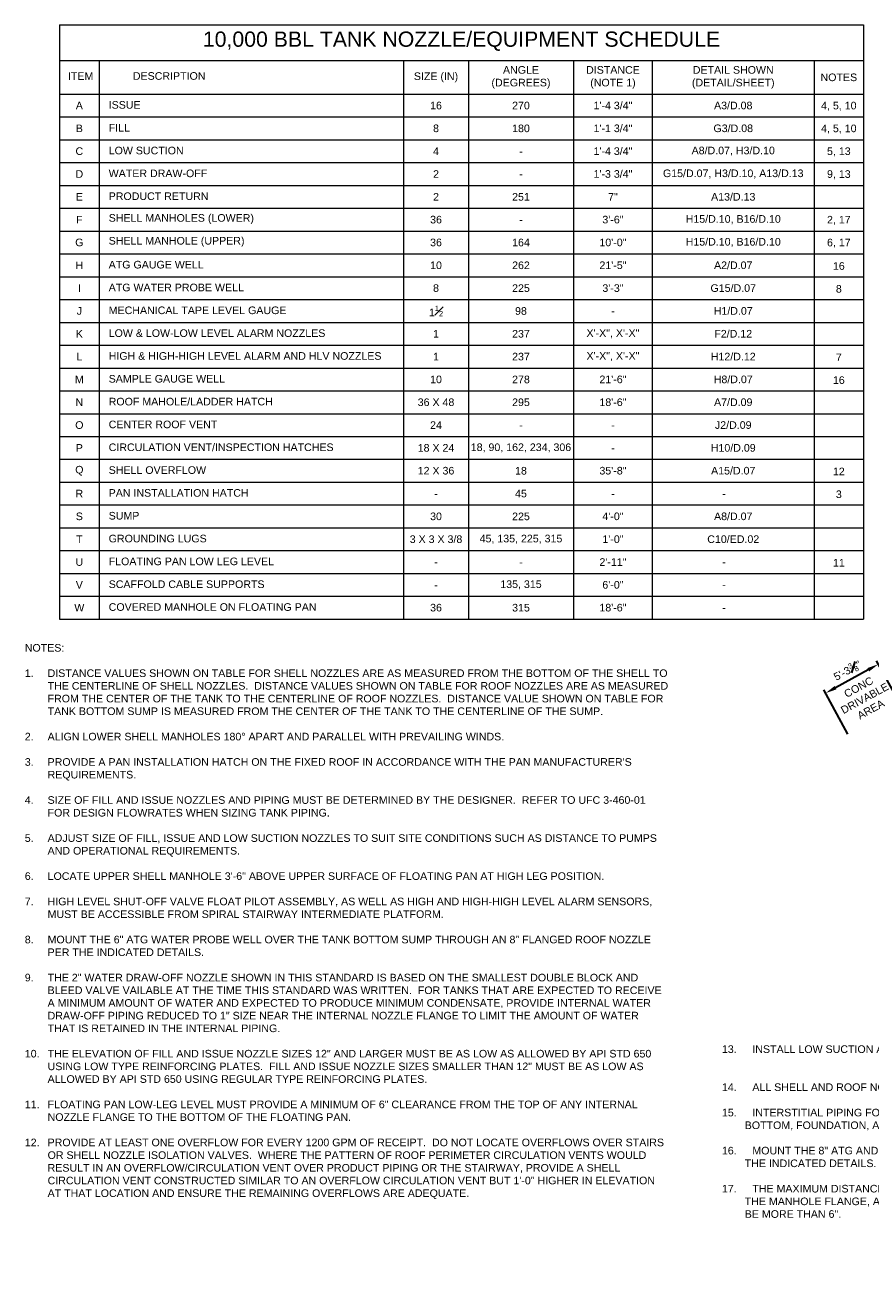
# Model space of a CAD drawing. Header units: inches. Extents: x -1341 to 463, y -756 to 559.
# Tile 1 of 3: x -1341 to -452, y -756 to 559. Entities that reach past the tile are written whole.
import ezdxf

# ---------------------------------------------------------------- set-up
doc = ezdxf.new("R2010")
doc.units = ezdxf.units.IN
doc.header["$MEASUREMENT"] = 0
doc.layers.get('DefPoints').update_dxf_attribs({"lineweight": 0})
for name, color, linetype, lineweight in [('G-ANNO-DIMS', 7, 'Continuous', 0), ('G-ANNO-SCHD', 7, 'Continuous', 0), ('G-ANNO-TEXT', 7, 'Continuous', 30), ('G-GRID-COOR', 7, 'Continuous', 13)]:
    doc.layers.add(name, color=color, linetype=linetype, lineweight=lineweight)
doc.styles.add("AEC_AC_10ArchDims-CC_3-16_1'", font='arial.ttf', dxfattribs={"height": 8})
doc.styles.add("AEC_AC_48Text-LeftTop_1-4_1'", font='arial.ttf', dxfattribs={"height": 6})
doc.styles.add("AEC_AC_49Text-LeftTop_3-16_1'", font='arial.ttf', dxfattribs={"height": 8})
doc.styles.add("AEC_AC_50Text-LeftTop_1-8_1'", font='arial.ttf', dxfattribs={"height": 12})
doc.dimstyles.new("AEC_AC_10_Arch-Dims_3-16_1'", dxfattribs={"dimtxt": 8, "dimasz": 12, "dimexe": 4, "dimexo": 4, "dimgap": 4, "dimtad": 1, "dimdec": 4, "dimzin": 15, "dimdsep": 46, "dimlunit": 4, "dimtxsty": "AEC_AC_10ArchDims-CC_3-16_1'", "dimcen": 0.09, "dimclrd": 256, "dimclre": 256, "dimazin": 2, "dimtfac": 0.7, "dimtdec": 4, "dimtix": 1, "dimtmove": 1, "dimatfit": 3, "dimfxl": 1, "dimfrac": 1, "dimtolj": 1, "dimtzin": 15, "dimlwd": 30, "dimlwe": 30, "dimarcsym": 0})

# ---------------------------------------------------------------- blocks, each defined once
blk = doc.blocks.new('*D38')
at = {"layer": 'DefPoints', "color": 0, "transparency": 16777216}
for p in [(-499, -143.8), (-418, -159.8), (-473.5, -190.3)]:
    blk.add_point(p, dxfattribs=at)
at = {"layer": 'G-ANNO-DIMS', "lineweight": 30, "transparency": 16777216}
for p, q in [((-419.9, -156.3), (-445.4, -109.8)), ((-454, -119.1), (-488.5, -138.1)), ((-475.4, -186.8), (-500.9, -140.3))]:
    blk.add_line(p, q, dxfattribs=at)
at = {"layer": 'G-ANNO-DIMS', "transparency": 16777216}
for points in [[(-455, -117.4), (-453, -120.9), (-443.5, -113.4)], [(-489.5, -136.3), (-487.5, -139.8), (-499, -143.8)]]:
    blk.add_solid(points, dxfattribs=at)
at = {"layer": 'G-ANNO-DIMS', "color": 0, "lineweight": 30, "transparency": 16777216, "insert": (-476, -120), "char_height": 8, "attachment_point": 5, "rotation": 28.7733, "style": "AEC_AC_10ArchDims-CC_3-16_1'"}
blk.add_mtext('\\A1;5\'-3{\\H0.700000x;\\S3#8;}"', dxfattribs=at)

msp = doc.modelspace()

# ---------------------------------------------------------------- linework, layer by layer
at = {"layer": 'G-ANNO-SCHD'}
for p, q in [((-1304.62945, 558.76565), (-1304.62945, -41.91679)), ((-1304.62945, 558.76565), (-459.06304, 558.76565)), ((-459.06304, 558.76565), (-459.06304, -41.91679)), ((-1304.62945, 521.28321), (-459.06304, 521.28321)), ((-1262.83779, 521.28321), (-1262.83779, -41.91679)), ((-942.67032, 521.28321), (-942.67032, -41.91679)), ((-874.59485, 521.28321), (-874.59485, -41.91679)), ((-763.9722, 521.28321), (-763.9722, -41.91679)), ((-681.15928, 521.28321), (-681.15928, -41.91679)), ((-510.97059, 521.28321), (-510.97059, -41.91679)), ((-1304.62945, 486.08321), (-459.06304, 486.08321)), ((-1304.62945, 462.08321), (-459.06304, 462.08321)), ((-1304.62945, 438.08321), (-459.06304, 438.08321)), ((-1304.62945, 414.08321), (-459.06304, 414.08321)), ((-1304.62945, 390.08321), (-459.06304, 390.08321)), ((-1304.62945, 366.08321), (-459.06304, 366.08321)), ((-1304.62945, 342.08321), (-459.06304, 342.08321)), ((-1304.62945, 318.08321), (-459.06304, 318.08321)), ((-1304.62945, 294.08321), (-459.06304, 294.08321)), ((-1304.62945, 270.08321), (-459.06304, 270.08321)), ((-1304.62945, 246.08321), (-459.06304, 246.08321)), ((-1304.62945, 222.08321), (-459.06304, 222.08321)), ((-1304.62945, 198.08321), (-459.06304, 198.08321)), ((-1304.62945, 174.08321), (-459.06304, 174.08321)), ((-1304.62945, 150.08321), (-459.06304, 150.08321)), ((-1304.62945, 126.08321), (-459.06304, 126.08321)), ((-1304.62945, 102.08321), (-459.06304, 102.08321)), ((-1304.62945, 78.08321), (-459.06304, 78.08321)), ((-1304.62945, 54.08321), (-459.06304, 54.08321)), ((-1304.62945, 30.08321), (-459.06304, 30.08321)), ((-1304.62945, 6.08321), (-459.06304, 6.08321)), ((-1304.62945, -17.91679), (-459.06304, -17.91679)), ((-1304.62945, -41.91679), (-459.06304, -41.91679)), ((-1304.62945, -41.91679), (-459.06304, -41.91679)), ((-1304.62945, -65.91679), (-459.06304, -65.91679))]:
    msp.add_line(p, q, dxfattribs=at)
at = {"layer": 'G-GRID-COOR', "linetype": 'Continuous'}
for points in [[(-1304.62945, -41.91679), (-1304.62945, -65.91679)], [(-1262.83779, -41.91679), (-1262.83779, -65.91679)], [(-942.67032, -41.91679), (-942.67032, -65.91679)], [(-874.59485, -41.91679), (-874.59485, -65.91679)], [(-763.9722, -41.91679), (-763.9722, -65.91679)], [(-681.15928, -41.91679), (-681.15928, -65.91679)], [(-510.97059, -41.91679), (-510.97059, -65.91679)], [(-459.06304, -41.91679), (-459.06304, -65.91679)]]:
    msp.add_lwpolyline(points, dxfattribs=at)

# ---------------------------------------------------------------- texts
at = {"layer": 'G-ANNO-DIMS', "insert": (-457.83106, -149.16491), "char_height": 8, "attachment_point": 5, "rotation": 28.77, "style": "AEC_AC_49Text-LeftTop_3-16_1'"}
msp.add_mtext('CONC\\PDRIVABLE\\PAREA', dxfattribs=at)
at = {"layer": 'G-ANNO-SCHD'}
for s, insert, char_height, attachment_point, style in [('10,000 BBL TANK NOZZLE/EQUIPMENT SCHEDULE', (-881.84625, 531.49865), 16, 8, "AEC_AC_50Text-LeftTop_1-8_1'"), ('ANGLE\\P(DEGREES)', (-819.28353, 503.68321), 8, 5, "AEC_AC_48Text-LeftTop_1-4_1'"), ('DISTANCE \\P(NOTE 1)', (-722.56574, 503.68321), 8, 5, "AEC_AC_48Text-LeftTop_1-4_1'"), ('DETAIL SHOWN \\P(DETAIL/SHEET)', (-596.06493, 503.68321), 8, 5, "AEC_AC_48Text-LeftTop_1-4_1'"), ('ITEM', (-1282.37805, 505.01799), 8, 5, "AEC_AC_48Text-LeftTop_1-4_1'"), ('DESCRIPTION', (-1189.26584, 505.10876), 8, 5, "AEC_AC_48Text-LeftTop_1-4_1'"), ('SIZE (IN)', (-908.63259, 503.68321), 8, 5, "AEC_AC_48Text-LeftTop_1-4_1'"), ('NOTES', (-485.01682, 503.68625), 8, 5, "AEC_AC_48Text-LeftTop_1-4_1'"), ('A', (-1283.73362, 474.08321), 8, 5, "AEC_AC_48Text-LeftTop_1-4_1'"), ('ISSUE', (-1252.86615, 474.71549), 8, 4, "AEC_AC_48Text-LeftTop_1-4_1'"), ('16', (-908.63259, 474.06796), 8, 5, "AEC_AC_48Text-LeftTop_1-4_1'"), ('270', (-819.28353, 474.03138), 8, 5, "AEC_AC_48Text-LeftTop_1-4_1'"), ('1\'-4 {\\A1;\\H1x;3/4}"', (-722.56574, 474.08321), 8, 5, "AEC_AC_48Text-LeftTop_1-4_1'"), ('A3/D.08', (-596.06493, 474.08321), 8, 5, "AEC_AC_48Text-LeftTop_1-4_1'"), ('4, 5, 10', (-485.01682, 473.30577), 8, 5, "AEC_AC_48Text-LeftTop_1-4_1'"), ('B', (-1283.73362, 450.08321), 8, 5, "AEC_AC_48Text-LeftTop_1-4_1'"), ('FILL', (-1252.86615, 450.71549), 8, 4, "AEC_AC_48Text-LeftTop_1-4_1'"), ('8', (-908.63259, 450.06796), 8, 5, "AEC_AC_48Text-LeftTop_1-4_1'"), ('180', (-819.28353, 450.03138), 8, 5, "AEC_AC_48Text-LeftTop_1-4_1'"), ('1\'-1 {\\A1;\\H1x;3/4}"', (-722.56574, 450.08321), 8, 5, "AEC_AC_48Text-LeftTop_1-4_1'"), ('G3/D.08', (-596.06493, 450.08321), 8, 5, "AEC_AC_48Text-LeftTop_1-4_1'"), ('4, 5, 10', (-485.01682, 449.30577), 8, 5, "AEC_AC_48Text-LeftTop_1-4_1'"), ('C', (-1283.73362, 426.08321), 8, 5, "AEC_AC_48Text-LeftTop_1-4_1'"), ('LOW SUCTION', (-1252.86615, 426.71549), 8, 4, "AEC_AC_48Text-LeftTop_1-4_1'"), ('4', (-908.63259, 426.06796), 8, 5, "AEC_AC_48Text-LeftTop_1-4_1'"), ('-', (-819.28353, 426.03138), 8, 5, "AEC_AC_48Text-LeftTop_1-4_1'"), ('1\'-4 {\\A1;\\H1x;3/4}"', (-722.56574, 426.08321), 8, 5, "AEC_AC_48Text-LeftTop_1-4_1'"), ('A8/D.07, H3/D.10', (-596.06493, 426.08321), 8, 5, "AEC_AC_48Text-LeftTop_1-4_1'"), ('5, 13', (-485.01682, 425.30577), 8, 5, "AEC_AC_48Text-LeftTop_1-4_1'"), ('WATER DRAW-OFF', (-1252.86615, 402.71549), 8, 4, "AEC_AC_48Text-LeftTop_1-4_1'"), ('G15/D.07, H3/D.10, A13/D.13', (-596.06493, 402.08321), 8, 5, "AEC_AC_48Text-LeftTop_1-4_1'"), ('D', (-1283.73362, 402.08321), 8, 5, "AEC_AC_48Text-LeftTop_1-4_1'"), ('2', (-908.63259, 402.06796), 8, 5, "AEC_AC_48Text-LeftTop_1-4_1'"), ('-', (-819.28353, 402.03138), 8, 5, "AEC_AC_48Text-LeftTop_1-4_1'"), ('1\'-3 {\\A1;\\H1x;3/4}"', (-722.56574, 402.08321), 8, 5, "AEC_AC_48Text-LeftTop_1-4_1'"), ('9, 13', (-485.01682, 401.30577), 8, 5, "AEC_AC_48Text-LeftTop_1-4_1'"), ('E', (-1283.73362, 378.08321), 8, 5, "AEC_AC_48Text-LeftTop_1-4_1'"), ('PRODUCT RETURN', (-1252.86615, 378.71549), 8, 4, "AEC_AC_48Text-LeftTop_1-4_1'"), ('2', (-908.63259, 378.06796), 8, 5, "AEC_AC_48Text-LeftTop_1-4_1'"), ('251', (-819.28353, 378.03138), 8, 5, "AEC_AC_48Text-LeftTop_1-4_1'"), ('7"', (-722.56574, 378.08321), 8, 5, "AEC_AC_48Text-LeftTop_1-4_1'"), ('A13/D.13', (-596.06493, 378.08321), 8, 5, "AEC_AC_48Text-LeftTop_1-4_1'"), ('F', (-1283.73362, 354.08321), 8, 5, "AEC_AC_48Text-LeftTop_1-4_1'"), ('SHELL MANHOLES (LOWER)', (-1252.86615, 354.71549), 8, 4, "AEC_AC_48Text-LeftTop_1-4_1'"), ('36', (-908.63259, 354.06796), 8, 5, "AEC_AC_48Text-LeftTop_1-4_1'"), ('3\'-6"', (-722.56574, 354.08321), 8, 5, "AEC_AC_48Text-LeftTop_1-4_1'"), ('H15/D.10, B16/D.10', (-596.06493, 354.08321), 8, 5, "AEC_AC_48Text-LeftTop_1-4_1'"), ('2, 17', (-485.01682, 353.30577), 8, 5, "AEC_AC_48Text-LeftTop_1-4_1'"), ('-', (-819.28353, 354.03138), 8, 5, "AEC_AC_48Text-LeftTop_1-4_1'"), ('G', (-1283.73362, 330.08321), 8, 5, "AEC_AC_48Text-LeftTop_1-4_1'"), ('SHELL MANHOLE (UPPER)', (-1252.86615, 330.71549), 8, 4, "AEC_AC_48Text-LeftTop_1-4_1'"), ('36', (-908.63259, 330.06796), 8, 5, "AEC_AC_48Text-LeftTop_1-4_1'"), ('164', (-819.28353, 330.03138), 8, 5, "AEC_AC_48Text-LeftTop_1-4_1'"), ('10\'-0"', (-722.56574, 330.08321), 8, 5, "AEC_AC_48Text-LeftTop_1-4_1'"), ('H15/D.10, B16/D.10', (-596.06493, 330.08321), 8, 5, "AEC_AC_48Text-LeftTop_1-4_1'"), ('6, 17', (-485.01682, 329.30577), 8, 5, "AEC_AC_48Text-LeftTop_1-4_1'"), ('H', (-1283.73362, 306.08321), 8, 5, "AEC_AC_48Text-LeftTop_1-4_1'"), ('ATG GAUGE WELL', (-1252.86615, 306.71549), 8, 4, "AEC_AC_48Text-LeftTop_1-4_1'"), ('10', (-908.63259, 306.06796), 8, 5, "AEC_AC_48Text-LeftTop_1-4_1'"), ('262', (-819.28353, 306.03138), 8, 5, "AEC_AC_48Text-LeftTop_1-4_1'"), ('21\'-5"', (-722.56574, 306.08321), 8, 5, "AEC_AC_48Text-LeftTop_1-4_1'"), ('A2/D.07', (-596.06493, 306.08321), 8, 5, "AEC_AC_48Text-LeftTop_1-4_1'"), ('16', (-485.01682, 305.30577), 8, 5, "AEC_AC_48Text-LeftTop_1-4_1'"), ('I', (-1283.73362, 282.08321), 8, 5, "AEC_AC_48Text-LeftTop_1-4_1'"), ('ATG WATER PROBE WELL', (-1252.86615, 282.71549), 8, 4, "AEC_AC_48Text-LeftTop_1-4_1'"), ('8', (-908.63259, 282.06796), 8, 5, "AEC_AC_48Text-LeftTop_1-4_1'"), ('225', (-819.28353, 282.03138), 8, 5, "AEC_AC_48Text-LeftTop_1-4_1'"), ('3\'-3"', (-722.56574, 282.08321), 8, 5, "AEC_AC_48Text-LeftTop_1-4_1'"), ('G15/D.07', (-596.06493, 282.08321), 8, 5, "AEC_AC_48Text-LeftTop_1-4_1'"), ('8', (-485.01682, 281.30577), 8, 5, "AEC_AC_48Text-LeftTop_1-4_1'"), ('J', (-1283.73362, 258.08321), 8, 5, "AEC_AC_48Text-LeftTop_1-4_1'"), ('MECHANICAL TAPE LEVEL GAUGE', (-1252.86615, 258.71549), 8, 4, "AEC_AC_48Text-LeftTop_1-4_1'"), ('1{\\H0.7x;\\A1;\\S1#2;}', (-908.63259, 258.06796), 8, 5, "AEC_AC_48Text-LeftTop_1-4_1'"), ('98', (-819.28353, 258.03138), 8, 5, "AEC_AC_48Text-LeftTop_1-4_1'"), ('H1/D.07', (-596.06493, 258.08321), 8, 5, "AEC_AC_48Text-LeftTop_1-4_1'"), ('-', (-722.56574, 258.08321), 8, 5, "AEC_AC_48Text-LeftTop_1-4_1'"), ('K', (-1283.73362, 234.08321), 8, 5, "AEC_AC_48Text-LeftTop_1-4_1'"), ('LOW & LOW-LOW LEVEL ALARM NOZZLES', (-1252.86615, 234.71549), 8, 4, "AEC_AC_48Text-LeftTop_1-4_1'"), ('1', (-908.63259, 234.06796), 8, 5, "AEC_AC_48Text-LeftTop_1-4_1'"), ('237', (-819.28353, 234.03138), 8, 5, "AEC_AC_48Text-LeftTop_1-4_1'"), ('X\'-X", X\'-X"', (-722.56574, 234.08321), 8, 5, "AEC_AC_48Text-LeftTop_1-4_1'"), ('F2/D.12', (-596.06493, 234.08321), 8, 5, "AEC_AC_48Text-LeftTop_1-4_1'"), ('L', (-1283.73362, 210.08321), 8, 5, "AEC_AC_48Text-LeftTop_1-4_1'"), ('HIGH & HIGH-HIGH LEVEL ALARM AND HLV NOZZLES', (-1252.86615, 210.71549), 8, 4, "AEC_AC_48Text-LeftTop_1-4_1'"), ('1', (-908.63259, 210.06796), 8, 5, "AEC_AC_48Text-LeftTop_1-4_1'"), ('237', (-819.28353, 210.03138), 8, 5, "AEC_AC_48Text-LeftTop_1-4_1'"), ('X\'-X", X\'-X"', (-722.56574, 210.08321), 8, 5, "AEC_AC_48Text-LeftTop_1-4_1'"), ('H12/D.12', (-596.06493, 210.08321), 8, 5, "AEC_AC_48Text-LeftTop_1-4_1'"), ('7', (-485.01682, 209.30577), 8, 5, "AEC_AC_48Text-LeftTop_1-4_1'"), ('M', (-1283.73362, 186.08321), 8, 5, "AEC_AC_48Text-LeftTop_1-4_1'"), ('SAMPLE GAUGE WELL', (-1252.86615, 186.71549), 8, 4, "AEC_AC_48Text-LeftTop_1-4_1'"), ('10', (-908.63259, 186.06796), 8, 5, "AEC_AC_48Text-LeftTop_1-4_1'"), ('278', (-819.28353, 186.03138), 8, 5, "AEC_AC_48Text-LeftTop_1-4_1'"), ('21\'-6"', (-722.56574, 186.08321), 8, 5, "AEC_AC_48Text-LeftTop_1-4_1'"), ('H8/D.07', (-596.06493, 186.08321), 8, 5, "AEC_AC_48Text-LeftTop_1-4_1'"), ('16', (-485.01682, 185.30577), 8, 5, "AEC_AC_48Text-LeftTop_1-4_1'"), ('N', (-1283.73362, 162.08321), 8, 5, "AEC_AC_48Text-LeftTop_1-4_1'"), ('ROOF MAHOLE/LADDER HATCH', (-1252.86615, 162.71549), 8, 4, "AEC_AC_48Text-LeftTop_1-4_1'"), ('36 X 48', (-908.63259, 162.06796), 8, 5, "AEC_AC_48Text-LeftTop_1-4_1'"), ('295', (-819.28353, 162.03138), 8, 5, "AEC_AC_48Text-LeftTop_1-4_1'"), ('18\'-6"', (-722.56574, 162.08321), 8, 5, "AEC_AC_48Text-LeftTop_1-4_1'"), ('A7/D.09', (-596.06493, 162.08321), 8, 5, "AEC_AC_48Text-LeftTop_1-4_1'"), ('O', (-1283.73362, 138.08321), 8, 5, "AEC_AC_48Text-LeftTop_1-4_1'"), ('CENTER ROOF VENT', (-1252.86615, 138.71549), 8, 4, "AEC_AC_48Text-LeftTop_1-4_1'"), ('24', (-908.63259, 138.06796), 8, 5, "AEC_AC_48Text-LeftTop_1-4_1'"), ('-', (-819.28353, 138.03138), 8, 5, "AEC_AC_48Text-LeftTop_1-4_1'"), ('-', (-722.56574, 138.08321), 8, 5, "AEC_AC_48Text-LeftTop_1-4_1'"), ('J2/D.09', (-596.06493, 138.08321), 8, 5, "AEC_AC_48Text-LeftTop_1-4_1'"), ('P', (-1283.73362, 114.08321), 8, 5, "AEC_AC_48Text-LeftTop_1-4_1'"), ('CIRCULATION VENT/INSPECTION HATCHES', (-1252.86615, 114.71549), 8, 4, "AEC_AC_48Text-LeftTop_1-4_1'"), ('18 X 24', (-908.63259, 114.06796), 8, 5, "AEC_AC_48Text-LeftTop_1-4_1'"), ('18, 90, 162, 234, 306', (-819.28353, 114.03138), 8, 5, "AEC_AC_48Text-LeftTop_1-4_1'"), ('H10/D.09', (-596.06493, 114.08321), 8, 5, "AEC_AC_48Text-LeftTop_1-4_1'"), ('-', (-722.56574, 114.08321), 8, 5, "AEC_AC_48Text-LeftTop_1-4_1'"), ('Q', (-1283.73362, 90.08321), 8, 5, "AEC_AC_48Text-LeftTop_1-4_1'"), ('SHELL OVERFLOW', (-1252.86615, 90.71549), 8, 4, "AEC_AC_48Text-LeftTop_1-4_1'"), ('12 X 36', (-908.63259, 90.06796), 8, 5, "AEC_AC_48Text-LeftTop_1-4_1'"), ('18', (-819.28353, 90.03138), 8, 5, "AEC_AC_48Text-LeftTop_1-4_1'"), ('35\'-8"', (-722.56574, 90.08321), 8, 5, "AEC_AC_48Text-LeftTop_1-4_1'"), ('A15/D.07', (-596.06493, 90.08321), 8, 5, "AEC_AC_48Text-LeftTop_1-4_1'"), ('12', (-485.01682, 89.30577), 8, 5, "AEC_AC_48Text-LeftTop_1-4_1'"), ('R', (-1283.73362, 66.08321), 8, 5, "AEC_AC_48Text-LeftTop_1-4_1'"), ('PAN INSTALLATION HATCH', (-1252.86615, 66.71549), 8, 4, "AEC_AC_48Text-LeftTop_1-4_1'"), ('-', (-908.63259, 66.06796), 8, 5, "AEC_AC_48Text-LeftTop_1-4_1'"), ('45', (-819.28353, 66.03138), 8, 5, "AEC_AC_48Text-LeftTop_1-4_1'"), ('-', (-722.56574, 66.08321), 8, 5, "AEC_AC_48Text-LeftTop_1-4_1'"), ('-', (-605.71124, 66.08321), 8, 5, "AEC_AC_48Text-LeftTop_1-4_1'"), ('3', (-485.01682, 65.30577), 8, 5, "AEC_AC_48Text-LeftTop_1-4_1'"), ('S', (-1283.73362, 42.08321), 8, 5, "AEC_AC_48Text-LeftTop_1-4_1'"), ('SUMP', (-1252.86615, 42.71549), 8, 4, "AEC_AC_48Text-LeftTop_1-4_1'"), ('30', (-908.63259, 42.06796), 8, 5, "AEC_AC_48Text-LeftTop_1-4_1'"), ('225', (-819.28353, 42.03138), 8, 5, "AEC_AC_48Text-LeftTop_1-4_1'"), ('4\'-0"', (-722.56574, 42.08321), 8, 5, "AEC_AC_48Text-LeftTop_1-4_1'"), ('A8/D.07', (-596.06493, 42.08321), 8, 5, "AEC_AC_48Text-LeftTop_1-4_1'"), ('T', (-1283.73362, 18.08321), 8, 5, "AEC_AC_48Text-LeftTop_1-4_1'"), ('GROUNDING LUGS', (-1252.86615, 18.71549), 8, 4, "AEC_AC_48Text-LeftTop_1-4_1'"), ('3 X 3 X {\\A1;\\H1x;3/8}', (-908.63259, 18.06796), 8, 5, "AEC_AC_48Text-LeftTop_1-4_1'"), ('45, 135, 225, 315', (-819.28353, 18.03138), 8, 5, "AEC_AC_48Text-LeftTop_1-4_1'"), ('1\'-0"', (-722.56574, 18.08321), 8, 5, "AEC_AC_48Text-LeftTop_1-4_1'"), ('C10/ED.02', (-596.06493, 18.08321), 8, 5, "AEC_AC_48Text-LeftTop_1-4_1'"), ('U', (-1283.73362, -5.91679), 8, 5, "AEC_AC_48Text-LeftTop_1-4_1'"), ('FLOATING PAN LOW LEG LEVEL', (-1252.86615, -5.28451), 8, 4, "AEC_AC_48Text-LeftTop_1-4_1'"), ('-', (-908.63259, -5.93204), 8, 5, "AEC_AC_48Text-LeftTop_1-4_1'"), ('-', (-819.28353, -5.96862), 8, 5, "AEC_AC_48Text-LeftTop_1-4_1'"), ('2\'-11"', (-722.56574, -5.91679), 8, 5, "AEC_AC_48Text-LeftTop_1-4_1'"), ('-', (-605.71124, -5.91679), 8, 5, "AEC_AC_48Text-LeftTop_1-4_1'"), ('11', (-485.01682, -6.69423), 8, 5, "AEC_AC_48Text-LeftTop_1-4_1'"), ('V', (-1283.73362, -29.91679), 8, 5, "AEC_AC_48Text-LeftTop_1-4_1'"), ('SCAFFOLD CABLE SUPPORTS', (-1252.86615, -29.28451), 8, 4, "AEC_AC_48Text-LeftTop_1-4_1'"), ('135, 315', (-819.28353, -29.96862), 8, 5, "AEC_AC_48Text-LeftTop_1-4_1'"), ('6\'-0"', (-722.56574, -29.91679), 8, 5, "AEC_AC_48Text-LeftTop_1-4_1'"), ('-', (-908.63259, -29.93204), 8, 5, "AEC_AC_48Text-LeftTop_1-4_1'"), ('-', (-605.71124, -29.91679), 8, 5, "AEC_AC_48Text-LeftTop_1-4_1'"), ('W', (-1283.73362, -53.91679), 8, 5, "AEC_AC_48Text-LeftTop_1-4_1'"), ('COVERED MANHOLE ON FLOATING PAN ', (-1252.86615, -53.28451), 8, 4, "AEC_AC_48Text-LeftTop_1-4_1'"), ('315', (-819.28353, -53.96862), 8, 5, "AEC_AC_48Text-LeftTop_1-4_1'"), ('18\'-6"', (-722.56574, -53.91679), 8, 5, "AEC_AC_48Text-LeftTop_1-4_1'"), ('-', (-605.71124, -53.91679), 8, 5, "AEC_AC_48Text-LeftTop_1-4_1'")]:
    msp.add_mtext(s, dxfattribs=dict(at, insert=insert, char_height=char_height, attachment_point=attachment_point, style=style))
at = {"layer": 'G-ANNO-SCHD', "insert": (-908.63259, -53.93204), "char_height": 8, "width": 3.0177353, "attachment_point": 5, "style": "AEC_AC_48Text-LeftTop_1-4_1'"}
msp.add_mtext('36', dxfattribs=at)
at = {"layer": 'G-ANNO-TEXT', "char_height": 8, "attachment_point": 1, "style": "AEC_AC_48Text-LeftTop_1-4_1'"}
for s, insert, width in [('\\pt248;NOTES:\\P\\P\\pi-24,l24,t24;1.^IDISTANCE VALUES SHOWN ON TABLE FOR SHELL NOZZLES ARE AS MEASURED FROM THE BOTTOM OF THE SHELL TO THE CENTERLINE OF SHELL NOZZLES.  DISTANCE VALUES SHOWN ON TABLE FOR ROOF NOZZLES ARE AS MEASURED FROM THE CENTER OF THE TANK TO THE CENTERLINE OF ROOF NOZZLES.  DISTANCE VALUE SHOWN ON TABLE FOR TANK BOTTOM SUMP IS MEASURED FROM THE CENTER OF THE TANK TO THE CENTERLINE OF THE SUMP.\\P\\pi-16,l16;\\P\\pi-24,l24;2.^IALIGN LOWER SHELL MANHOLES 180° APART AND PARALLEL WITH PREVAILING WINDS.\\P\\pi-16,l16;\\P\\pi-24,l24;3.^IPROVIDE A PAN INSTALLATION HATCH ON THE FIXED ROOF IN ACCORDANCE WITH THE PAN MANUFACTURER\'S REQUIREMENTS.\\P\\pi-16,l16;\\P\\pi-24,l24;4.^ISIZE OF FILL AND ISSUE NOZZLES AND PIPING MUST BE DETERMINED BY THE DESIGNER.  REFER TO UFC 3-460-01 FOR DESIGN FLOWRATES WHEN SIZING TANK PIPING.\\P\\pi-16,l16;\\P\\pi-24,l24;5.^IADJUST SIZE OF FILL, ISSUE AND LOW SUCTION NOZZLES TO SUIT SITE CONDITIONS SUCH AS DISTANCE TO PUMPS AND OPERATIONAL REQUIREMENTS.\\P\\pi-16,l16;\\P\\pi-24,l24;6.^ILOCATE UPPER SHELL MANHOLE 3\'-6" ABOVE UPPER SURFACE OF FLOATING PAN AT HIGH LEG POSITION.\\P\\pi-16,l16;\\P\\pi-24,l24;7.^IHIGH LEVEL SHUT-OFF VALVE FLOAT PILOT ASSEMBLY, AS WELL AS HIGH AND HIGH-HIGH LEVEL ALARM SENSORS, MUST BE ACCESSIBLE FROM SPIRAL STAIRWAY INTERMEDIATE PLATFORM.\\P\\pi-16,l16;\\P\\pi-24,l24;8.^IMOUNT THE 6" ATG WATER PROBE WELL OVER THE TANK BOTTOM SUMP THROUGH AN 8" FLANGED ROOF NOZZLE PER THE INDICATED DETAILS.\\P\\pi-16,l16;\\P\\pi-24,l24;9.^ITHE 2" WATER DRAW-OFF NOZZLE SHOWN IN THIS STANDARD IS BASED ON THE SMALLEST DOUBLE BLOCK AND BLEED VALVE VAILABLE AT THE TIME THIS STANDARD WAS WRITTEN.  FOR TANKS THAT ARE EXPECTED TO RECEIVE A MINIMUM AMOUNT OF WATER AND EXPECTED TO PRODUCE MINIMUM CONDENSATE, PROVIDE INTERNAL WATER DRAW-OFF PIPING REDUCED TO 1" SIZE NEAR THE INTERNAL NOZZLE FLANGE TO LIMIT THE AMOUNT OF WATER THAT IS RETAINED IN THE INTERNAL PIPING.\\P\\P10.^ITHE ELEVATION OF FILL AND ISSUE NOZZLE SIZES 12" AND LARGER MUST BE AS LOW AS ALLOWED BY API STD 650 USING LOW TYPE REINFORCING PLATES.  FILL AND ISSUE NOZZLE SIZES SMALLER THAN 12" MUST BE AS LOW AS ALLOWED BY API STD 650 USING REGULAR TYPE REINFORCING PLATES.\\P\\P11.^IFLOATING PAN LOW-LEG LEVEL MUST PROVIDE A MINIMUM OF 6" CLEARANCE FROM THE TOP OF ANY INTERNAL NOZZLE FLANGE TO THE BOTTOM OF THE FLOATING PAN.\\P\\P12.^IPROVIDE AT LEAST ONE OVERFLOW FOR EVERY 1200 GPM OF RECEIPT.  DO NOT LOCATE OVERFLOWS OVER STAIRS OR SHELL NOZZLE ISOLATION VALVES.  WHERE THE PATTERN OF ROOF PERIMETER CIRCULATION VENTS WOULD RESULT IN AN OVERFLOW/CIRCULATION VENT OVER PRODUCT PIPING OR THE STAIRWAY, PROVIDE A SHELL CIRCULATION VENT CONSTRUCTED SIMILAR TO AN OVERFLOW CIRCULATION VENT BUT 1\'-0" HIGHER IN ELEVATION AT THAT LOCATION AND ENSURE THE REMAINING OVERFLOWS ARE ADEQUATE.', (-1341.09986, -92.11543), 675.6753812), ('\\pi-24,l24;13.^IINSTALL LOW SUCTION AND WATER DRAW-OFF NOZZLES PARALLEL TO THE ISSUE NOZZLE.\\P\\P\\P14.^IALL SHELL AND ROOF NOZZLES MUST BE FLANGED UNLESS OTHERWISE INDICATED.\\P\\P15.^IINTERSTITIAL PIPING FOR ELEVATED TANK FOUNDATION IS SHOWN, FOR NON-ELEVATED TANK BOTTOM, FOUNDATION, AND^IINTERSTITIAL PIPING PLAN, SEE E9/D.01.\\P\\P16.^IMOUNT THE 8" ATG AND SAMPLE GAUGE WELLS THROUGH 10" FLANGED ROOF NOZZLES PER THE INDICATED DETAILS.\\P\\P17.^ITHE MAXIMUM DISTANCE FROM THE SHELL MANHOLE REINFORCING PLATE TO THE BACKSIDE OF THE MANHOLE FLANGE, AS MEASURED HORIZONTALLY ON THE VERTICAL CENTERLINE, MUST NOT BE MORE THAN 6".', (-607.97413, -514.10486), 571.1689809)]:
    msp.add_mtext(s, dxfattribs=dict(at, insert=insert, width=width))

# ---------------------------------------------------------------- dimensions: what is measured, and where the dimension line sits
at = {"layer": 'G-ANNO-DIMS', "lineweight": 30}
dim = msp.add_linear_dim(base=(-499.01213, -143.8452), p1=(-417.95979, -159.83529), p2=(-473.48634, -190.32764), angle=208.77334357, dimstyle="AEC_AC_10_Arch-Dims_3-16_1'", dxfattribs=at)
dim.commit()
dim.dimension.update_dxf_attribs({"geometry": '*D38', "text_midpoint": (-475.96184, -120.01668)})

doc.saveas('drawing.dxf')
